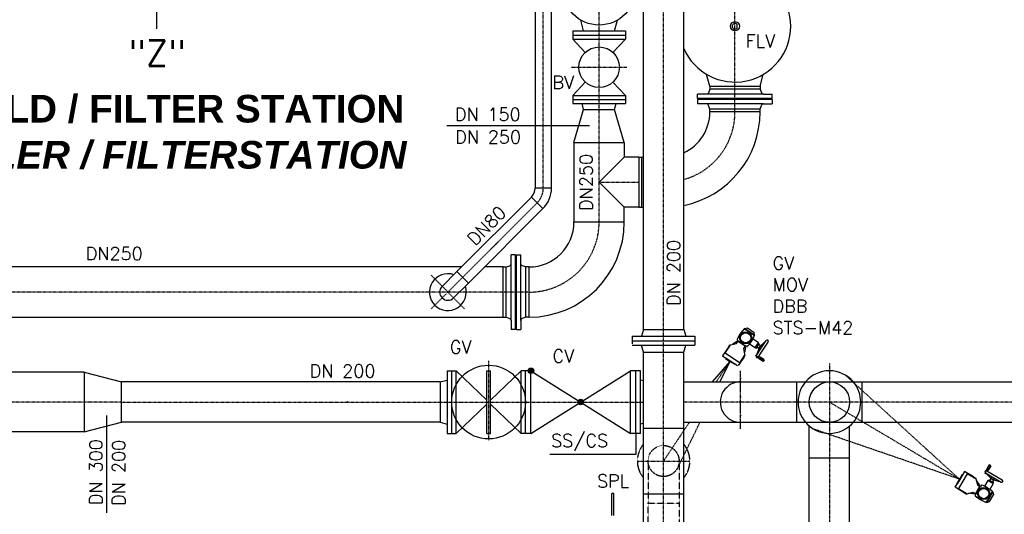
# Model space of a CAD drawing. Header units: millimetres. Extents: x -197187 to 241957296, y -45270 to 70505.
# Tile 65 of 116: x 47554 to 52898, y 5193 to 7878. Entities that reach past the tile are written whole.
import ezdxf
from ezdxf.enums import TextEntityAlignment as Align

# ---------------------------------------------------------------- set-up
doc = ezdxf.new("R2010")
doc.units = ezdxf.units.MM
doc.header["$LTSCALE"] = 0.5
for name, pattern in [('DASHDOT', [1, 0.5, -0.25, 0, -0.25]), ('HIDDEN', [0.375, 0.25, -0.125]), ('STRICHPUNKT', [25.4, 12.7, -6.35, 0, -6.35])]:
    doc.linetypes.add(name, pattern=pattern)
for name, color, linetype in [('21', 7, 'Continuous'), ('41', 7, 'Continuous'), ('45', 7, 'Continuous'), ('BEMAßUNG', 7, 'Continuous'), ('Beschriftung', 7, 'Continuous'), ('P-MU025ENTLÜ', 7, 'Continuous'), ('P-MU050ENTL', 7, 'Continuous'), ('P-MU150AUSL', 7, 'Continuous'), ('P-MU150EINL', 7, 'Continuous'), ('P-MU200EINL', 7, 'Continuous'), ('P-MU300AUSL', 7, 'Continuous')]:
    doc.layers.add(name, color=color, linetype=linetype)
doc.styles.add('LBB3.5M1000', font='isocp.shx', dxfattribs={"height": 3.5})
doc.styles.add('ROMANS', font='ROMANS', dxfattribs={"height": 0.2})

msp = doc.modelspace()

# ---------------------------------------------------------------- linework, layer by layer
for p, q in [((51488.247, 6201.166), (51485.967, 6197.741)), ((51488.247, 6201.166), (51504.138, 6204.356)), ((51543.104, 6164.65), (51488.247, 6201.166)), ((51504.138, 6204.356), (51539.914, 6180.541)), ((51543.104, 6164.65), (51539.914, 6180.541)), ((51543.104, 6164.65), (51540.824, 6161.225)), ((51400.588, 6100.5), (51408.984, 6113.113)), ((51408.035, 6105.386), (51400.588, 6100.5)), ((51408.984, 6113.113), (51411.891, 6111.178)), ((51413.02, 6112.876), (51444.802, 6119.255)), ((51446.418, 6130.571), (51422.284, 6114.735)), ((51444.802, 6119.255), (51454.867, 6134.376)), ((51446.418, 6130.571), (51450.518, 6127.842)), ((51484.306, 6092.96), (51494.37, 6108.081)), ((51490.685, 6061.178), (51484.306, 6092.96)), ((51494.12, 6098.818), (51488.826, 6070.442)), ((51494.12, 6098.818), (51490.021, 6101.547)), ((51546.432, 6096.29), (51515.591, 6116.819)), ((51564.954, 6124.117), (51534.113, 6144.646)), ((51546.432, 6096.29), (51564.954, 6124.117)), ((51546.432, 6096.29), (51550.294, 6097.066)), ((51550.294, 6097.066), (51565.729, 6120.254)), ((51550.294, 6097.066), (51552.613, 6095.522)), ((51551.715, 6053.956), (51606.048, 6135.58)), ((51552.613, 6095.522), (51568.048, 6118.711)), ((51565.903, 6093.368), (51553.513, 6056.657)), ((51564.975, 6093.986), (51555.7, 6100.16)), ((51562.846, 6046.548), (51617.178, 6128.171)), ((51564.954, 6124.117), (51565.729, 6120.254)), ((51574.237, 6107.899), (51564.961, 6114.073)), ((51574.237, 6107.899), (51564.975, 6093.986)), ((51565.729, 6120.254), (51568.048, 6118.711)), ((51575.164, 6107.281), (51565.903, 6093.368)), ((51574.251, 6087.812), (51565.903, 6093.368)), ((51567.447, 6095.687), (51566.519, 6096.305)), ((51573.621, 6104.963), (51572.693, 6105.58)), ((51575.164, 6107.281), (51604.25, 6132.879)), ((51583.512, 6101.725), (51575.164, 6107.281)), ((51484.066, 6044.933), (51492.462, 6057.546)), ((51485.7, 6053.689), (51484.066, 6044.933)), ((51492.462, 6057.546), (51489.556, 6059.481)), ((51564.681, 6049.304), (51561.011, 6043.791)), ((51570.425, 6034.81), (51561.011, 6043.791)), ((51576.6, 6044.085), (51564.681, 6049.304)), ((51576.6, 6044.085), (51570.425, 6034.81)), ((51595.15, 6031.737), (51576.6, 6044.085)), ((51588.976, 6022.461), (51570.425, 6034.81)), ((51595.15, 6031.737), (51588.976, 6022.461)), ((52816.031, 5462.071), (52804.661, 5442.905)), ((52825.614, 5456.386), (52814.244, 5437.22)), ((52825.614, 5456.386), (52816.031, 5462.071)), ((52796.093, 5417.543), (52880.424, 5367.515)), ((52825.955, 5388.168), (52798.883, 5415.887)), ((52804.661, 5442.905), (52800.066, 5430.732)), ((52805.763, 5427.352), (52800.066, 5430.732)), ((52802.915, 5429.042), (52887.246, 5379.015)), ((52814.244, 5437.22), (52804.661, 5442.905)), ((52814.244, 5437.22), (52805.763, 5427.352)), ((52736.479, 5389.183), (52731.213, 5396.367)), ((52731.213, 5396.367), (52744.244, 5388.637)), ((52744.244, 5388.637), (52742.463, 5385.634)), ((52744.216, 5384.593), (52752.235, 5353.185)), ((52763.619, 5352.158), (52746.554, 5375.439)), ((52752.235, 5353.185), (52767.857, 5343.918)), ((52763.619, 5352.158), (52761.107, 5347.922)), ((52809.671, 5377.099), (52790.769, 5345.235)), ((52809.671, 5377.099), (52813.488, 5378.073)), ((52809.671, 5377.099), (52838.421, 5360.044)), ((52813.488, 5378.073), (52814.91, 5380.469)), ((52813.488, 5378.073), (52837.446, 5363.861)), ((52814.91, 5380.469), (52838.867, 5366.257)), ((52838.421, 5360.044), (52819.518, 5328.18)), ((52825.386, 5387.21), (52819.701, 5377.627)), ((52839.761, 5378.682), (52825.386, 5387.21)), ((52831.071, 5396.793), (52825.955, 5388.168)), ((52840.329, 5379.641), (52825.955, 5388.168)), ((52828.35, 5386.747), (52827.782, 5385.788)), ((52839.761, 5378.682), (52834.076, 5369.099)), ((52837.933, 5381.062), (52837.365, 5380.103)), ((52837.446, 5363.861), (52838.867, 5366.257)), ((52838.421, 5360.044), (52837.446, 5363.861)), ((52845.446, 5388.265), (52840.329, 5379.641)), ((52840.329, 5379.641), (52877.633, 5369.171)), ((52688.878, 5308.943), (52680.049, 5310.12)), ((52680.049, 5310.12), (52693.08, 5302.389)), ((52693.08, 5302.389), (52694.862, 5305.393)), ((52696.615, 5304.352), (52728.024, 5312.371)), ((52734.382, 5302.873), (52705.77, 5306.69)), ((52728.024, 5312.371), (52743.646, 5303.104)), ((52734.382, 5302.873), (52736.895, 5307.109)), ((52836.288, 5314.046), (52802.666, 5257.369)), ((52818.37, 5261.378), (52840.298, 5298.341)), ((52836.288, 5314.046), (52832.749, 5316.145)), ((52836.288, 5314.046), (52840.298, 5298.341)), ((52802.666, 5257.369), (52799.127, 5259.468)), ((52802.666, 5257.369), (52818.37, 5261.378))]:
    msp.add_line(p, q)
at = {"linetype": 'STRICHPUNKT', "lineweight": 18, "ltscale": 0.1}
for p, q in [((51546.221, 6057.614), (51594.869, 6025.231)), ((51551.715, 6053.956), (51547.684, 6054.214)), ((51551.715, 6053.956), (51549.922, 6057.576)), ((52792.725, 5411.866), (52822.597, 5462.22)), ((52796.093, 5417.543), (52792.571, 5415.564)), ((52796.093, 5417.543), (52796.045, 5413.503))]:
    msp.add_line(p, q, dxfattribs=at)
at = {"linetype": 'Continuous'}
for p, q in [((51409.304, 6023.106), (51312.257, 5911.568)), ((51409.304, 6023.106), (51354.244, 5911.568)), ((52035.867, 5948.227), (52076.028, 5911.568))]:
    msp.add_line(p, q, dxfattribs=at)
for points in [[(51400.588, 6100.5), (51368.835, 6052.798), (51410.574, 6025.014)], [(51490.685, 6061.178), (51460.52, 6015.861), (51382.855, 6067.559), (51413.02, 6112.876)], [(51453.425, 6132.21), (51492.929, 6105.915)], [(51410.574, 6025.014), (51386.723, 6040.891), (51385.453, 6038.983), (51409.304, 6023.106)], [(51484.066, 6044.933), (51454.27, 6000.17)], [(51410.574, 6025.014), (51434.425, 6009.138), (51433.155, 6007.23), (51409.304, 6023.106)], [(51449.359, 5999.197), (51410.574, 6025.014)], [(52744.216, 5384.593), (52697.397, 5412.368), (52649.796, 5332.127), (52696.615, 5304.352)], [(52656.347, 5382.48), (52670.965, 5407.123), (52668.994, 5408.292), (52654.375, 5383.65)], [(52731.213, 5396.367), (52681.929, 5425.604), (52656.347, 5382.48)], [(52680.049, 5310.12), (52630.764, 5339.357), (52656.347, 5382.48)], [(52656.347, 5382.48), (52641.728, 5357.838), (52639.757, 5359.008), (52654.375, 5383.65)], [(52741.408, 5304.431), (52765.62, 5345.245)]]:
    msp.add_lwpolyline(points)
for centre, radius in [((51494.426, 6150.985), 32.95), ((51494.426, 6150.985), 27.733), ((52786.496, 5305.273), 32.95), ((52786.496, 5305.273), 27.733)]:
    msp.add_circle(centre, radius)
for centre, radius, start, end in [((51611.264, 6073.213), 177.694, 135.761299, 156.939686), ((51485.444, 6195.733), 2.074, 66.939685, 135.761299), ((51416.654, 6034.147), 177.694, 45.761298, 66.939685), ((51377.588, 6228.758), 177.694, 315.761296, 336.939684), ((51539.174, 6159.968), 2.074, 336.939684, 45.761298), ((51449.678, 6142.003), 2.074, 156.939686, 225.761296), ((51572.199, 6267.823), 177.694, 225.761296, 246.939683), ((51503.409, 6106.237), 2.074, 246.939683, 315.761296), ((51611.613, 6131.875), 6.685, 326.350494, 146.350494), ((51557.281, 6050.252), 6.685, 146.350494, 326.350494), ((52799.504, 5423.292), 6.685, 59.322477, 239.322477), ((52907.209, 5233.662), 177.694, 138.733288, 159.911675), ((52775.205, 5349.495), 2.074, 69.911674, 138.733288), ((52714.885, 5184.559), 177.694, 48.733287, 69.911674), ((52883.835, 5373.265), 6.685, 239.322477, 59.322477), ((52742.273, 5293.982), 2.074, 159.911675, 228.733285), ((52858.106, 5425.986), 177.694, 228.733285, 249.911672), ((52665.782, 5376.883), 177.694, 318.733285, 339.911673), ((52830.718, 5316.563), 2.074, 339.911673, 48.733287), ((52797.786, 5261.051), 2.074, 249.911672, 318.733285)]:
    msp.add_arc(centre, radius, start, end)
at = {"layer": '21', "linetype": 'Continuous', "ltscale": 10}
msp.add_line((48026.904, 5199.912), (48026.904, 5729.687), dxfattribs=at)
at = {"layer": '41', "linetype": 'DASHDOT', "ltscale": 200}
msp.add_line((51466.132, 5656.17), (51466.132, 5971.769), dxfattribs=at)
at = {"layer": '41', "linetype": 'Continuous', "ltscale": 200}
for p, q in [((51771.132, 5911.568), (51771.132, 5692.468)), ((52127.132, 5692.468), (52127.132, 5911.568))]:
    msp.add_line(p, q, dxfattribs=at)
at = {"layer": '41', "linetype": 'Continuous', "ltscale": 10}
msp.add_line((50923.132, 5632.018), (50869.132, 5632.018), dxfattribs=at)
msp.add_circle((49333.132, 5802.018), 3, dxfattribs=at)
at = {"layer": '45', "linetype": 'Continuous', "ltscale": 10}
msp.add_line((48299.132, 7828.875), (48299.132, 7924.566), dxfattribs=at)
at = {"layer": 'P-MU050ENTL', "linetype": 'Continuous', "ltscale": 10}
for p, q in [((50768.132, 5185.518), (50768.132, 5306.018)), ((50778.132, 5306.018), (50768.132, 5306.018)), ((50778.132, 5185.518), (50778.132, 5306.018))]:
    msp.add_line(p, q, dxfattribs=at)
at = {"layer": 'P-MU150AUSL', "linetype": 'DASHDOT', "ltscale": 10}
for p, q in [((51335.06, 5911.568), (51409.304, 6023.106)), ((51049.132, 5482.018), (51189.217, 5692.468)), ((51246.213, 5692.468), (51124.668, 5444.929)), ((50907.767, 5482.018), (51192.773, 5482.018)), ((51049.132, 4557.018), (51049.132, 5304.018))]:
    msp.add_line(p, q, dxfattribs=at)
at = {"layer": 'P-MU150AUSL', "linetype": 'HIDDEN', "ltscale": 10}
for p, q in [((50964.982, 5482.018), (50964.982, 5253.018)), ((51133.282, 5482.018), (51133.282, 5253.018))]:
    msp.add_line(p, q, dxfattribs=at)
msp.add_lwpolyline([(50964.982, 5253.018), (51133.283, 5253.018), (51133.283, 4953.018), (50964.982, 4953.018)], close=True, dxfattribs=at)
msp.add_circle((51049.132, 5482.018), 84.15, dxfattribs=at)
for start, end in [(140.243736, 219.756264), (320.243736, 39.756264)]:
    msp.add_arc((51049.132, 5482.018), 142.5, start, end, dxfattribs=at)
at = {"layer": 'P-MU150EINL', "linetype": 'DASHDOT', "ltscale": 10}
for p, q in [((50396.132, 6964.239), (50396.132, 11855.018)), ((50699.132, 6780.018), (50699.132, 11664.018)), ((51436.389, 7377.018), (51436.389, 10539.468)), ((50546.883, 7620.018), (50849.099, 7620.018)), ((50699.132, 6996.018), (50915.132, 6996.018)), ((49786.858, 6307.745), (50362.742, 6883.629)), ((49786.858, 6490.292), (49969.406, 6307.745)), ((50318.132, 6399.018), (45424.537, 6399.018))]:
    msp.add_line(p, q, dxfattribs=at)
for centre, radius, start in [((51055.389, 7377.018), 381, 285.730344), ((50282.132, 6964.239), 114, 315), ((50318.132, 6780.018), 381, 270)]:
    msp.add_arc(centre, radius, start, 0, dxfattribs=at)
at = {"layer": 'P-MU200EINL'}
for p, q in [((50351.682, 11090.018), (50351.682, 6964.239)), ((50440.582, 6964.239), (50440.582, 11090.018)), ((50614.982, 7817.018), (50599.246, 7875.748)), ((50783.282, 7817.018), (50799.019, 7875.748)), ((50556.632, 7817.018), (50841.632, 7817.018)), ((50556.632, 7817.018), (50556.632, 7773.018)), ((50841.632, 7817.018), (50841.632, 7773.018)), ((51447.569, 7832.518), (51447.569, 7852.518)), ((50556.632, 7795.018), (50841.632, 7795.018)), ((50556.632, 7773.018), (50841.632, 7773.018)), ((50556.632, 7773.018), (50624.162, 7700.513)), ((50774.103, 7700.513), (50841.632, 7773.018)), ((50624.162, 7539.524), (50556.632, 7467.018)), ((50841.632, 7467.018), (50774.103, 7539.524)), ((51299.889, 7517.018), (51282.63, 7581.43)), ((51572.889, 7517.018), (51590.148, 7581.43)), ((51299.889, 7517.018), (51572.889, 7517.018)), ((51299.889, 7517.018), (51299.889, 7501.018)), ((51572.889, 7501.018), (51299.889, 7501.018)), ((51572.889, 7517.018), (51572.889, 7501.018)), ((50556.632, 7467.018), (50841.632, 7467.018)), ((50556.632, 7467.018), (50556.632, 7423.018)), ((50556.632, 7445.018), (50841.632, 7445.018)), ((50841.632, 7467.018), (50841.632, 7423.018)), ((51233.889, 7450.018), (51233.889, 7473.018)), ((51638.889, 7450.018), (51233.889, 7450.018)), ((51638.889, 7444.018), (51233.889, 7444.018)), ((51233.889, 7444.018), (51233.889, 7421.018)), ((51276.389, 7447.018), (51276.389, 7450.018)), ((51596.389, 7447.018), (51276.389, 7447.018)), ((51276.389, 7447.018), (51276.389, 7444.018)), ((51596.389, 7447.018), (51276.389, 7447.018)), ((51590.99, 7473.018), (51281.789, 7473.018)), ((51596.389, 7447.018), (51596.389, 7450.018)), ((51596.389, 7447.018), (51596.389, 7444.018)), ((51638.889, 7450.018), (51638.889, 7473.018)), ((51638.889, 7444.018), (51638.889, 7421.018)), ((50556.632, 7423.018), (50841.632, 7423.018)), ((50562.632, 7212.018), (50614.982, 7390.018)), ((50614.982, 7390.018), (50606.14, 7423.018)), ((50614.982, 7390.018), (50783.282, 7390.018)), ((50783.282, 7390.018), (50792.124, 7423.018)), ((50835.632, 7212.018), (50783.282, 7390.018)), ((51590.99, 7421.018), (51281.789, 7421.018)), ((51299.889, 7377.018), (51299.889, 7393.018)), ((51572.889, 7393.018), (51299.889, 7393.018)), ((51572.889, 7377.018), (51299.889, 7377.018)), ((51572.889, 7377.018), (51572.889, 7393.018)), ((50562.632, 7212.018), (50562.632, 6996.018)), ((50562.632, 7212.018), (50835.632, 7212.018)), ((50835.632, 7212.018), (50835.632, 7132.518)), ((50835.632, 7132.518), (50699.132, 6996.018)), ((50915.132, 7132.518), (50835.632, 7132.518)), ((50915.132, 7132.518), (50915.132, 6859.518)), ((50915.389, 7132.518), (50931.389, 7132.518)), ((50931.389, 6859.518), (50931.389, 7132.518)), ((50440.582, 6964.239), (50351.682, 6964.239)), ((50562.632, 6996.018), (50562.632, 6780.018)), ((50835.632, 6859.518), (50699.132, 6996.018)), ((49927.311, 6511.06), (50331.311, 6915.06)), ((50394.173, 6852.198), (50331.311, 6915.06)), ((50394.173, 6852.198), (49990.173, 6448.198)), ((50835.632, 6780.018), (50835.632, 6859.518)), ((50915.132, 6859.518), (50835.632, 6859.518)), ((50915.389, 6859.518), (50931.389, 6859.518)), ((50562.632, 6780.018), (50835.632, 6780.018)), ((50245.132, 6601.518), (50222.132, 6601.518)), ((50245.132, 6196.518), (50245.132, 6601.518)), ((50251.132, 6196.518), (50251.132, 6601.518)), ((50251.132, 6601.518), (50274.132, 6601.518)), ((49951.77, 6535.518), (46351.939, 6535.518)), ((50178.132, 6535.518), (50077.494, 6535.518)), ((50178.132, 6262.518), (50178.132, 6535.518)), ((50178.132, 6535.518), (50194.132, 6535.518)), ((50194.132, 6262.518), (50194.132, 6535.518)), ((50222.132, 6244.418), (50222.132, 6553.619)), ((50248.132, 6559.018), (50245.132, 6559.018)), ((50248.132, 6239.018), (50248.132, 6559.018)), ((50248.132, 6239.018), (50248.132, 6559.018)), ((50248.132, 6559.018), (50251.132, 6559.018)), ((50274.132, 6244.418), (50274.132, 6553.619)), ((50318.132, 6535.518), (50302.132, 6535.518)), ((50302.132, 6262.518), (50302.132, 6535.518)), ((50318.132, 6535.518), (50318.132, 6262.518)), ((49927.311, 6511.06), (49846.701, 6430.449)), ((49927.311, 6511.06), (49990.173, 6448.198)), ((49909.563, 6367.588), (49990.173, 6448.198)), ((46030.132, 6262.518), (50178.132, 6262.518)), ((50178.132, 6262.518), (50194.132, 6262.518)), ((50318.132, 6262.518), (50302.132, 6262.518)), ((50248.132, 6239.018), (50245.132, 6239.018)), ((50248.132, 6239.018), (50251.132, 6239.018)), ((50245.132, 6196.518), (50222.132, 6196.518)), ((50251.132, 6196.518), (50274.132, 6196.518))]:
    msp.add_line(p, q, dxfattribs=at)
at = {"layer": 'P-MU200EINL', "linetype": 'Continuous', "ltscale": 10}
for p, q in [((50939.582, 6197.018), (50939.582, 10220.018)), ((51158.682, 6197.018), (51158.682, 8809.92)), ((50879.132, 6159.018), (51219.132, 6159.018)), ((50879.132, 6159.018), (50879.132, 6118.018)), ((50939.582, 6197.018), (50929.4, 6159.018)), ((50939.582, 6197.018), (51158.682, 6197.018)), ((50939.582, 6197.018), (51158.682, 6197.018)), ((51158.682, 6197.018), (51168.864, 6159.018)), ((51219.132, 6159.018), (51219.132, 6111.018)), ((51219.132, 6159.018), (51219.132, 6111.018)), ((50879.132, 6135.018), (51219.132, 6135.018)), ((50879.132, 6111.018), (51219.132, 6111.018)), ((50939.582, 6073.018), (50929.4, 6111.018)), ((51158.682, 6073.018), (51168.864, 6111.018)), ((50939.582, 4557.018), (50939.582, 6073.018)), ((50939.582, 6073.018), (51158.682, 6073.018)), ((51158.682, 4557.018), (51158.682, 6073.018)), ((49875.132, 5972.018), (49875.132, 5632.018)), ((49875.132, 5972.018), (49923.132, 5972.018)), ((49899.132, 5632.018), (49899.132, 5972.018)), ((49923.132, 5632.018), (49923.132, 5972.018)), ((49923.132, 5972.018), (50089.132, 5812.607)), ((50089.132, 5632.018), (50089.132, 5972.018)), ((50089.132, 5972.018), (50109.132, 5972.018)), ((50109.132, 5812.607), (50275.132, 5972.018)), ((50109.132, 5632.018), (50109.132, 5972.018)), ((50275.132, 5632.018), (50275.132, 5972.018)), ((50329.132, 5972.018), (50275.132, 5972.018)), ((50299.132, 5632.018), (50299.132, 5972.018)), ((50329.132, 5632.018), (50869.132, 5972.018)), ((50329.132, 5972.018), (50869.132, 5632.018)), ((50329.132, 5632.018), (50329.132, 5972.018)), ((50869.132, 5632.018), (50869.132, 5972.018)), ((50923.132, 5972.018), (50869.132, 5972.018)), ((50899.132, 5632.018), (50899.132, 5972.018)), ((50923.132, 5632.018), (50923.132, 5972.018)), ((49837.132, 5911.568), (48106.132, 5911.568)), ((49837.132, 5911.568), (49875.132, 5921.75)), ((49837.132, 5911.568), (49837.132, 5692.468)), ((50939.582, 5917.343), (50923.132, 5921.75)), ((51158.682, 5911.568), (54144.132, 5911.568)), ((51771.132, 5911.568), (51771.132, 5692.468)), ((52127.132, 5692.468), (52127.132, 5911.568)), ((50089.132, 5791.43), (49923.132, 5632.018)), ((50275.132, 5632.018), (50109.132, 5791.43)), ((49837.132, 5692.468), (48106.132, 5692.468)), ((49837.132, 5692.468), (49875.132, 5682.286)), ((50939.582, 5686.694), (50923.132, 5682.286)), ((51158.682, 5692.468), (54144.132, 5692.468)), ((51839.582, 4443.018), (51839.582, 5672.023)), ((52058.682, 4443.018), (52058.682, 5672.023)), ((49875.132, 5632.018), (49923.132, 5632.018)), ((50089.132, 5632.018), (50109.132, 5632.018)), ((50329.132, 5632.018), (50275.132, 5632.018)), ((50899.132, 5632.018), (50899.132, 5518.243)), ((50939.582, 5660.018), (51158.682, 5660.018)), ((50899.132, 5518.243), (50431.073, 5518.243)), ((52058.682, 5497.018), (51839.582, 5497.018)), ((50939.582, 5304.018), (51158.682, 5304.018))]:
    msp.add_line(p, q, dxfattribs=at)
at = {"layer": 'P-MU200EINL', "linetype": 'DASHDOT', "ltscale": 10}
for p, q in [((51049.132, 5304.018), (51049.132, 8809.92)), ((50099.132, 6025.626), (50099.132, 5593.946)), ((51949.132, 6013.234), (51949.132, 2994.884)), ((51466.132, 5656.17), (51466.132, 5971.769)), ((52076.028, 5911.568), (52316.057, 5692.468)), ((48106.132, 5802.018), (50939.582, 5802.018)), ((54144.132, 5802.018), (51158.682, 5802.018)), ((51949.132, 5802.018), (52654.375, 5383.65)), ((52316.057, 5692.468), (52654.375, 5383.65)), ((52654.375, 5383.65), (51862.397, 5655.81))]:
    msp.add_line(p, q, dxfattribs=at)
at = {"layer": 'P-MU200EINL'}
for points in [[(51299.889, 7501.018), (51293.152, 7481.163, -0.32134723), (51281.789, 7473.018), (51233.889, 7473.018)], [(51572.889, 7501.018), (51579.626, 7481.163, 0.32134723), (51590.99, 7473.018), (51638.889, 7473.018)], [(51299.889, 7393.018), (51293.152, 7412.874, 0.32134723), (51281.789, 7421.018), (51233.889, 7421.018)], [(51572.889, 7393.018), (51579.626, 7412.874, -0.32134723), (51590.99, 7421.018), (51638.889, 7421.018)], [(50194.132, 6535.518), (50213.988, 6542.255, 0.32134723), (50222.132, 6553.619), (50222.132, 6601.518)], [(50302.132, 6535.518), (50282.277, 6542.255, -0.32134723), (50274.132, 6553.619), (50274.132, 6601.518)], [(50194.132, 6262.518), (50213.988, 6255.782, -0.32134723), (50222.132, 6244.418), (50222.132, 6196.518)], [(50302.132, 6262.518), (50282.277, 6255.782, 0.32134723), (50274.132, 6244.418), (50274.132, 6196.518)]]:
    msp.add_lwpolyline(points, format="xyb", dxfattribs=at)
for points in [[(50931.389, 7132.518), (50939.582, 7135.298)], [(50931.389, 6859.518), (50939.582, 6856.739)]]:
    msp.add_lwpolyline(points, dxfattribs=at)
for centre, radius in [((50699.132, 8049.018), 200), ((51436.389, 7842.518), 25), ((50699.132, 7620.018), 110)]:
    msp.add_circle(centre, radius, dxfattribs=at)
at = {"layer": 'P-MU200EINL', "linetype": 'Continuous', "ltscale": 10}
for centre, radius in [((50099.132, 5802.018), 200), ((50329.132, 5972.018), 15), ((50329.132, 5972.018), 12), ((50329.132, 5972.018), 9), ((50329.132, 5972.018), 6), ((50329.132, 5972.018), 3), ((51949.132, 5802.018), 109.55), ((50599.132, 5802.018), 15), ((50599.132, 5802.018), 12), ((50599.132, 5802.018), 9), ((50599.132, 5802.018), 6), ((50599.132, 5802.018), 3)]:
    msp.add_circle(centre, radius, dxfattribs=at)
at = {"layer": 'P-MU200EINL'}
for centre, radius, start, end in [((51436.389, 7842.518), 303, 203.576805, 156.423195), ((51436.389, 7842.518), 15, 41.810544, 318.189456), ((51055.389, 7377.018), 244.5, 294.990393, 0), ((51055.389, 7377.018), 517.5, 281.51357, 0), ((50282.132, 6964.239), 69.55, 315, 0), ((50282.132, 6964.239), 158.45, 315, 0), ((50318.132, 6780.018), 244.5, 270, 0), ((50318.132, 6780.018), 517.5, 270, 0), ((49878.132, 6399.018), 100, 71.391353, 18.608647), ((49878.132, 6399.018), 44.45, 135, 315)]:
    msp.add_arc(centre, radius, start, end, dxfattribs=at)
at = {"layer": 'P-MU200EINL', "linetype": 'Continuous', "ltscale": 10}
for centre, radius, start, end in [((51949.132, 5802.018), 170, 40.121586, 139.878414), ((51466.132, 5802.018), 109.55, 87.564975, 270), ((51949.132, 5802.018), 170, 139.878414, 220.121586), ((51949.132, 5802.018), 170, 319.878414, 40.121586), ((51949.132, 5802.018), 170, 220.121586, 319.878414)]:
    msp.add_arc(centre, radius, start, end, dxfattribs=at)
at = {"layer": 'P-MU300AUSL', "linetype": 'Continuous', "ltscale": 10}
for p, q in [((47903.132, 5963.968), (43578.632, 5963.968)), ((47903.132, 5963.968), (48106.132, 5911.568)), ((47903.132, 5963.968), (47903.132, 5640.068)), ((48106.132, 5692.468), (48106.132, 5911.568)), ((47903.132, 5640.068), (48106.132, 5692.468)), ((47903.132, 5640.068), (43149.132, 5640.068))]:
    msp.add_line(p, q, dxfattribs=at)
at = {"layer": 'P-MU300AUSL', "linetype": 'DASHDOT', "ltscale": 10}
msp.add_line((48106.132, 5802.018), (42856.78, 5802.018), dxfattribs=at)

# ---------------------------------------------------------------- texts
at = {"layer": '45', "linetype": 'Continuous', "lineweight": 50, "ltscale": 10, "style": 'ROMANS'}
msp.add_text('"Z"', height=140, dxfattribs=at).set_placement((48143.566, 7626.794))
at = {"layer": 'BEMAßUNG', "linetype": 'Continuous', "ltscale": 10, "style": 'ROMANS'}
for s, p in [('DN250', (50663.653, 7149.305)), ('DN 200', (51138.469, 6682.06)), ('DN 300', (48002.591, 5600.277)), ('DN 200', (48126.742, 5596.905))]:
    msp.add_text(s, height=70, rotation=90, dxfattribs=at).set_placement(p, align=Align.RIGHT)
msp.add_text('DN80', height=70, rotation=45.284124, dxfattribs=at).set_placement((50025.887, 6646.792))
for s, p in [('DN250', (48221.727, 6573.679)), ('DN 200', (49484.863, 5935.452))]:
    msp.add_text(s, height=70, dxfattribs=at).set_placement(p, align=Align.RIGHT)
at = {"layer": 'Beschriftung', "insert": (46650.954, 7469.933), "char_height": 150, "width": 3290.72316, "attachment_point": 1, "style": 'LBB3.5M1000', "bg_fill": 2}
msp.add_mtext('{\\fArial|b1|i0|c0|p34;MANIFOLD / FILTER STATION\\L\\P\\fArial|b1|i1|c0|p34;\\lVERTEILER / FILTERSTATION}', dxfattribs=at)
at = {"layer": 'P-MU025ENTLÜ', "linetype": 'Continuous', "ltscale": 10, "style": 'ROMANS'}
msp.add_text('FLV', height=70, dxfattribs=at).set_placement((51495.078, 7727.798))
at = {"layer": 'P-MU050ENTL', "linetype": 'Continuous', "ltscale": 10, "style": 'ROMANS'}
msp.add_text('SPL', height=70, dxfattribs=at).set_placement((50687.872, 5338.805))
at = {"layer": 'P-MU150AUSL', "insert": (51640.646, 6590.985), "char_height": 70, "width": 824.33114, "attachment_point": 1, "style": 'ROMANS'}
msp.add_mtext('GV\\PMOV\\PDBB\\PSTS-M42', dxfattribs=at)
at = {"layer": 'P-MU150EINL', "linetype": 'Continuous', "ltscale": 10, "style": 'ROMANS'}
msp.add_text('BV', height=70, dxfattribs=at).set_placement((50445.678, 7502.896))
at = {"layer": 'P-MU200EINL', "linetype": 'Continuous', "ltscale": 10, "style": 'ROMANS'}
for s, p in [('GV', (49888.832, 6065.581)), ('CV', (50446.274, 6016.773)), ('SS/CS', (50438.71, 5558.103))]:
    msp.add_text(s, height=70, dxfattribs=at).set_placement(p)

# ---------------------------------------------------------------- next in the draw order: linework, layer by layer
at = {"layer": 'P-MU300AUSL', "linetype": 'Continuous', "ltscale": 10}
msp.add_line((50647.539, 7302.244), (49872.688, 7302.244), dxfattribs=at)

# ---------------------------------------------------------------- next in the draw order: texts
at = {"layer": 'BEMAßUNG', "linetype": 'Continuous', "ltscale": 10, "style": 'ROMANS'}
for s, p in [('DN 150', (50273.074, 7329.079)), ('DN 250', (50275.046, 7206.448))]:
    msp.add_text(s, height=70, dxfattribs=at).set_placement(p, align=Align.RIGHT)

doc.saveas('drawing.dxf')
